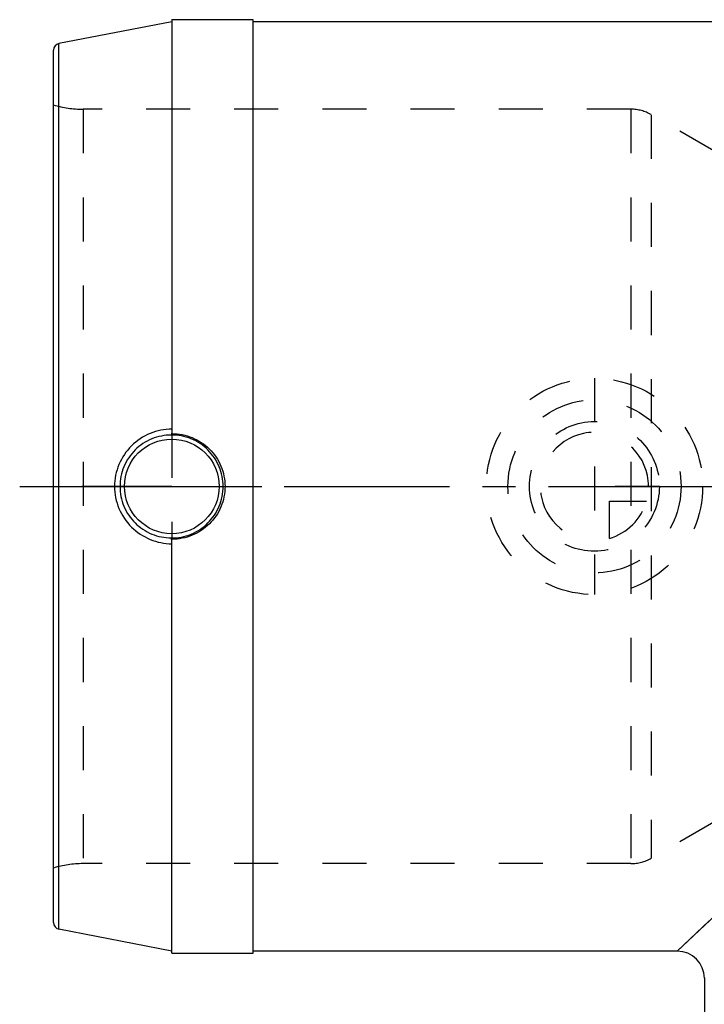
# Model space of a CAD drawing. Header units: millimetres. Extents: x 378 to 617, y 378 to 617.
# Tile 2 of 4: x 378 to 479, y 471 to 617. Entities that reach past the tile are written whole.
import ezdxf

# ---------------------------------------------------------------- set-up
doc = ezdxf.new("R2010")
doc.units = ezdxf.units.MM
doc.header["$LTSCALE"] = 65.185185
doc.linetypes.add('CENTER', pattern=[0.6, 0.375, -0.075, 0.075, -0.075])
doc.linetypes.add('HIDDEN', pattern=[0.2, 0.1, -0.1])
for name, color, linetype in [('KOERPER', 7, 'CONTINUOUS'), ('KONST.EL_MIT_GEO', 7, 'CONTINUOUS'), ('KURVEN', 7, 'CONTINUOUS'), ('L1', 7, 'CONTINUOUS')]:
    doc.layers.add(name, color=color, linetype=linetype)

msp = doc.modelspace()

# ---------------------------------------------------------------- linework, layer by layer
at = {"layer": 'KOERPER', "color": 7, "linetype": 'Continuous'}
for p, q in [((400.62, 617.03), (400.62, 555.79)), ((400.62, 617.03), (412.63, 617.03)), ((412.63, 478.93), (412.63, 617.02)), ((484.05, 616.73), (412.63, 616.73)), ((400.62, 478.93), (400.62, 540.16)), ((475.38, 479.23), (412.63, 479.23)), ((400.62, 478.93), (412.63, 478.93)), ((479.38, 475.23), (479.38, 400.48))]:
    msp.add_line(p, q, dxfattribs=at)
at = {"layer": 'KOERPER', "color": 8, "linetype": 'HIDDEN'}
for p, q in [((400.62, 555.79), (400.62, 540.16)), ((475.43, 479.23), (475.38, 479.23)), ((479.38, 475.28), (479.38, 475.23))]:
    msp.add_line(p, q, dxfattribs=at)
at = {"layer": 'KOERPER', "color": 2, "linetype": 'CENTER'}
for q in [(387.31, 547.98), (413.94, 547.98)]:
    msp.add_line((400.62, 547.98), q, dxfattribs=at)
at = {"layer": 'KOERPER', "color": 7, "linetype": 'Continuous'}
msp.add_circle((400.62, 547.98), 7, dxfattribs=at)
for points, knots in [([(400.62, 556.46), (399.53, 556.45), (397.32, 556), (394.51, 554.13), (392.6, 551.32), (392.15, 549.08), (392.15, 547.98)], [0, 0, 0, 0, 0.247945, 0.497933, 0.748866, 1, 1, 1, 1]), ([(400.62, 556.12), (400.61, 556.05), (400.61, 555.93), (400.59, 555.76), (400.57, 555.66), (400.56, 555.59), (400.54, 555.58)], [0, 0, 0, 0, 0.389679, 0.696984, 0.903469, 1, 1, 1, 1]), ([(400.62, 555.79), (401.65, 555.79), (403.71, 555.39), (406.32, 553.65), (408.08, 551.06), (408.49, 549), (408.49, 547.98)], [0, 0, 0, 0, 0.250149, 0.500037, 0.749902, 1, 1, 1, 1]), ([(392.15, 547.98), (392.15, 546.87), (392.6, 544.63), (394.51, 541.82), (397.32, 539.95), (399.53, 539.5), (400.62, 539.49)], [0, 0, 0, 0, 0.251092, 0.50198, 0.751957, 1, 1, 1, 1]), ([(408.49, 547.98), (408.49, 546.95), (408.08, 544.89), (406.32, 542.3), (403.71, 540.56), (401.65, 540.16), (400.62, 540.16)], [0, 0, 0, 0, 0.250097, 0.499963, 0.749851, 1, 1, 1, 1]), ([(400.62, 539.82), (400.61, 539.89), (400.61, 540.02), (400.59, 540.19), (400.57, 540.29), (400.56, 540.36), (400.54, 540.37)], [0, 0, 0, 0, 0.389554, 0.696933, 0.903421, 1, 1, 1, 1])]:
    msp.add_open_spline(points, degree=3, knots=knots, dxfattribs=at)
at = {"layer": 'KOERPER', "color": 8, "linetype": 'HIDDEN'}
for points, knots in [([(400.62, 556.46), (400.63, 556.43), (400.63, 556.32), (400.62, 556.21), (400.62, 556.12)], [0, 0, 0, 0, 0.258256, 1, 1, 1, 1]), ([(400.62, 539.49), (400.62, 539.52), (400.62, 539.63), (400.62, 539.74), (400.62, 539.82)], [0, 0, 0, 0, 0.258286, 1, 1, 1, 1])]:
    msp.add_open_spline(points, degree=3, knots=knots, dxfattribs=at)
at = {"layer": 'KONST.EL_MIT_GEO', "color": 7, "linetype": 'Continuous'}
for p, q in [((400.62, 616.73), (383.93, 613.48)), ((383.93, 482.47), (383.93, 613.48)), ((383.13, 483.45), (383.13, 612.5)), ((485.39, 488.69), (475.38, 479.23)), ((400.62, 479.23), (383.93, 482.47)), ((475.38, 479.23), (475.38, 479.23))]:
    msp.add_line(p, q, dxfattribs=at)
at = {"layer": 'KONST.EL_MIT_GEO', "color": 8, "linetype": 'HIDDEN'}
for p, q in [((387.49, 603.78), (387.49, 492.18)), ((468.52, 603.78), (387.49, 603.78)), ((468.52, 603.78), (468.52, 492.18)), ((471.52, 602.97), (471.52, 492.98)), ((481.38, 597.28), (471.52, 602.97)), ((481.38, 498.67), (471.52, 492.98)), ((468.52, 492.18), (387.49, 492.18)), ((475.38, 479.23), (485.39, 488.69))]:
    msp.add_line(p, q, dxfattribs=at)
at = {"layer": 'KONST.EL_MIT_GEO', "color": 7, "linetype": 'Continuous'}
for centre, radius, start, end in [((384.13, 612.5), 1, 101, 180), ((384.13, 483.45), 1, 180, 259), ((475.38, 475.23), 4, 0, 90)]:
    msp.add_arc(centre, radius, start, end, dxfattribs=at)
at = {"layer": 'KONST.EL_MIT_GEO', "color": 8, "linetype": 'HIDDEN'}
for centre, radius, start, end in [((387.49, 618.78), 15, 253.0711, 270), ((468.52, 597.78), 6, 60, 90), ((468.52, 498.18), 6, 270, 300), ((387.49, 477.18), 15, 90, 106.9289)]:
    msp.add_arc(centre, radius, start, end, dxfattribs=at)
at = {"layer": 'KONST.EL_MIT_GEO', "color": 7, "linetype": 'Continuous'}
for points, knots in [([(400.54, 555.58), (399.56, 555.58), (397.58, 555.19), (395.05, 553.51), (393.35, 550.98), (392.96, 548.97), (392.96, 547.98)], [0, 0, 0, 0, 0.247265, 0.497213, 0.748451, 1, 1, 1, 1]), ([(408.21, 547.98), (408.21, 548.97), (407.81, 550.98), (406.1, 553.52), (403.55, 555.21), (401.54, 555.6), (400.54, 555.58)], [0, 0, 0, 0, 0.250083, 0.499853, 0.749715, 1, 1, 1, 1]), ([(392.96, 547.98), (392.96, 546.98), (393.35, 544.97), (395.05, 542.44), (397.58, 540.76), (399.56, 540.37), (400.54, 540.37)], [0, 0, 0, 0, 0.251505, 0.502696, 0.752632, 1, 1, 1, 1]), ([(400.54, 540.37), (401.54, 540.35), (403.55, 540.74), (406.1, 542.43), (407.81, 544.97), (408.21, 546.98), (408.21, 547.98)], [0, 0, 0, 0, 0.250306, 0.500171, 0.74993, 1, 1, 1, 1])]:
    msp.add_open_spline(points, degree=3, knots=knots, dxfattribs=at)
at = {"layer": 'KURVEN', "color": 8, "linetype": 'HIDDEN'}
for p, q in [((463.13, 563.98), (463.13, 531.98)), ((472.73, 547.98), (463.13, 547.98)), ((465.33, 540.28), (465.33, 545.78)), ((465.33, 545.78), (470.82, 545.78))]:
    msp.add_line(p, q, dxfattribs=at)
for radius in [16, 12.8, 9.6]:
    msp.add_circle((463.13, 547.98), radius, dxfattribs=at)
for start, end in [(0, 270), (285.962, 344.038)]:
    msp.add_arc((463.13, 547.98), 8, start, end, dxfattribs=at)
at = {"layer": 'L1', "color": 2, "linetype": 'CENTER'}
msp.add_line((378.13, 547.98), (548.59, 547.98), dxfattribs=at)

doc.saveas('drawing.dxf')
